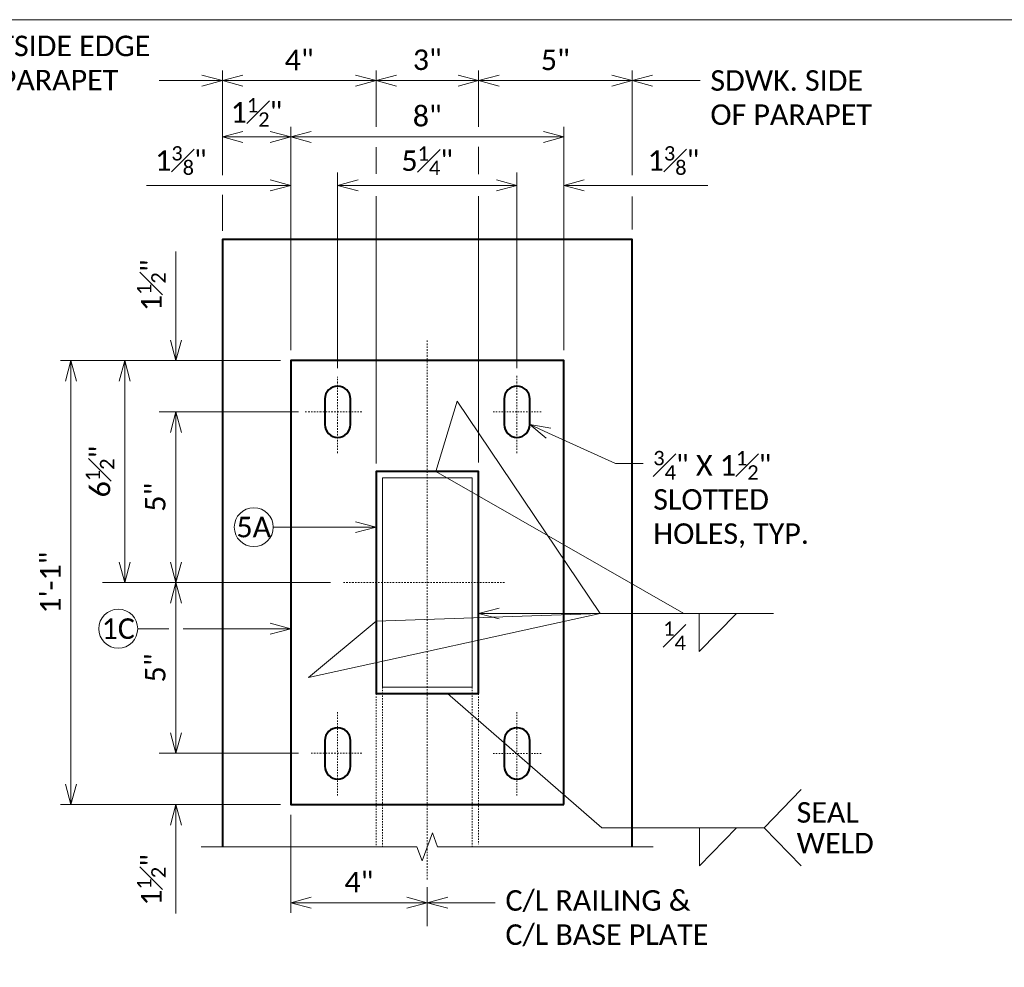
# Model space of a CAD drawing. Extents: x 5346 to 5963, y 23504 to 23756.
# Tile 12 of 15: x 5472 to 5544, y 23686 to 23756. Entities that reach past the tile are written whole.
import ezdxf
from ezdxf import colors
from ezdxf.entities.mleader import LeaderData, LeaderLine
from ezdxf.math import Vec2, Vec3

# ---------------------------------------------------------------- set-up
doc = ezdxf.new("R2010")
doc.units = 0
doc.header["$MEASUREMENT"] = 0
doc.linetypes.add('Wisdot2', pattern=[0.125, 0.0625, -0.0625])
doc.linetypes.add('Wisdot4', pattern=[0.28125, 0.125, -0.0625, 0.03125, -0.0625])
for name, color, linetype, lineweight in [('B_ANNO_BREAK', 7, 'Continuous', 18), ('B_ANNO_DIM', 7, 'Continuous', 18), ('B_ANNO_SYMB', 7, 'Continuous', 18), ('B_ANNO_TEXT', 7, 'Continuous', 18), ('B_CNTR', 1, 'Wisdot4', 18), ('B_CONC_PPT', 12, 'Continuous', 40), ('B_DETAIL', 7, 'Continuous', 18), ('B_DETAIL_HIDDEN', 7, 'Wisdot2', 25), ('B_DETAIL_OBJ', 7, 'Continuous', 40)]:
    doc.layers.add(name, color=color, linetype=linetype, lineweight=lineweight)
doc.layers.add('B_ANNO_NOPLOT', color=47, linetype='Continuous', lineweight=18, plot=False)
doc.styles.add('Annotative', font='calibri.ttf', dxfattribs={"height": 0.0625})
doc.styles.get("Standard").update_dxf_attribs({"font": 'calibri.ttf'})
doc.dimstyles.new('Annotative', dxfattribs={"dimscale": 0, "dimtxt": 0.0625, "dimasz": 0.0625, "dimexe": 0.03125, "dimexo": 0.03125, "dimgap": 0.03125, "dimtad": 1, "dimdec": 3, "dimzin": 3, "dimdsep": 46, "dimlunit": 4, "dimtxsty": 'Standard', "dimblk": 'OPEN30', "dimcen": 0.03125, "dimaunit": 1, "dimadec": 0, "dimazin": 3, "dimtfac": 0.75, "dimtdec": 3, "dimtofl": 0, "dimtmove": 0, "dimatfit": 3, "dimldrblk": 'OPEN30', "dimfxl": 1, "dimtfill": 1, "dimfrac": 1, "dimtolj": 1, "dimtzin": 0, "dimarcsym": 0})

# ---------------------------------------------------------------- blocks, each defined once
blk = doc.blocks.new('_Open30')
at = {"color": 0, "linetype": 'ByBlock', "lineweight": -2}
for p, q in [((-1, 0.268), (0, 0)), ((0, 0), (-1, -0.268)), ((0, 0), (-1, 0))]:
    blk.add_line(p, q, dxfattribs=at)
blk = doc.blocks.new('*D43')
at = {"layer": 'B_ANNO_DIM', "color": 0, "lineweight": -2, "transparency": 16777216}
for p, q in [((5505.257, 23747.669), (5505.257, 23751.793)), ((5516.502, 23744.121), (5516.502, 23751.793)), ((5506.757, 23751.043), (5515.002, 23751.043))]:
    blk.add_line(p, q, dxfattribs=at)
at = {"layer": 'Defpoints', "color": 0, "transparency": 16777216}
for p in [(5516.502, 23751.043), (5505.257, 23746.919), (5516.502, 23743.371)]:
    blk.add_point(p, dxfattribs=at)
at = {"layer": 'B_ANNO_DIM', "color": 0, "lineweight": -2, "transparency": 16777216, "xscale": 1.5, "yscale": 1.5, "zscale": 1.5, "rotation": 180}
blk.add_blockref('_Open30', (5505.257, 23751.043), dxfattribs=at)
at = {"layer": 'B_ANNO_DIM', "color": 0, "lineweight": -2, "transparency": 16777216, "xscale": 1.5, "yscale": 1.5, "zscale": 1.5}
blk.add_blockref('_Open30', (5516.502, 23751.043), dxfattribs=at)
at = {"layer": 'B_ANNO_DIM', "color": 0, "transparency": 16777216, "insert": (5510.88, 23752.554), "char_height": 1.5, "attachment_point": 5, "bg_fill": 3, "box_fill_scale": 1.25, "bg_fill_color": 256, "bg_fill_true_color": 13158600, "bg_fill_transparency": 0}
blk.add_mtext('\\A1;5"', dxfattribs=at)
blk = doc.blocks.new('*D886')
at = {"layer": 'B_ANNO_DIM', "color": 0, "lineweight": -2, "transparency": 16777216}
for p, q in [((145.265, 193.809), (145.265, 186.635)), ((146.765, 187.385), (153.76, 187.385))]:
    blk.add_line(p, q, dxfattribs=at)
at = {"layer": 'Defpoints', "color": 0, "transparency": 16777216}
for p in [(145.265, 194.559), (155.26, 187.385), (155.26, 187.385)]:
    blk.add_point(p, dxfattribs=at)
at = {"layer": 'B_ANNO_DIM', "color": 0, "lineweight": -2, "transparency": 16777216, "xscale": 1.5, "yscale": 1.5, "zscale": 1.5, "rotation": 180}
blk.add_blockref('_Open30', (145.265, 187.385), dxfattribs=at)
at = {"layer": 'B_ANNO_DIM', "color": 0, "lineweight": -2, "transparency": 16777216, "xscale": 1.5, "yscale": 1.5, "zscale": 1.5}
blk.add_blockref('_Open30', (155.26, 187.385), dxfattribs=at)
at = {"layer": 'B_ANNO_DIM', "color": 0, "transparency": 16777216, "insert": (150.262, 188.888), "char_height": 1.5, "attachment_point": 5, "bg_fill": 3, "box_fill_scale": 1.25, "bg_fill_color": 256, "bg_fill_true_color": 13158600, "bg_fill_transparency": 0}
blk.add_mtext('\\A1;4"', dxfattribs=at)
blk = doc.blocks.new('*D45')
at = {"layer": 'B_ANNO_DIM', "color": 0, "lineweight": -2, "transparency": 16777216}
for p, q in [((5490.757, 23730.561), (5474.667, 23730.561)), ((5475.417, 23729.061), (5475.417, 23699.561)), ((5490.757, 23698.061), (5474.667, 23698.061))]:
    blk.add_line(p, q, dxfattribs=at)
at = {"layer": 'Defpoints', "color": 0, "transparency": 16777216}
for p in [(5491.507, 23730.561), (5475.417, 23698.061), (5491.507, 23698.061)]:
    blk.add_point(p, dxfattribs=at)
at = {"layer": 'B_ANNO_DIM', "color": 0, "lineweight": -2, "transparency": 16777216, "xscale": 1.5, "yscale": 1.5, "zscale": 1.5}
for p, rotation in [((5475.417, 23730.561), 90), ((5475.417, 23698.061), 270)]:
    blk.add_blockref('_Open30', p, dxfattribs=dict(at, rotation=rotation))
at = {"layer": 'B_ANNO_DIM', "color": 0, "transparency": 16777216, "insert": (5473.915, 23714.311), "char_height": 1.5, "attachment_point": 5, "rotation": 90, "bg_fill": 3, "box_fill_scale": 1.25, "bg_fill_color": 256, "bg_fill_true_color": 13158600, "bg_fill_transparency": 0}
blk.add_mtext('\\A1;1\'-1"', dxfattribs=at)
blk = doc.blocks.new('*D46')
at = {"layer": 'B_ANNO_DIM', "color": 0, "lineweight": -2, "transparency": 16777216}
blk.add_line((5479.358, 23729.061), (5479.358, 23715.811), dxfattribs=at)
at = {"layer": 'Defpoints', "color": 0, "transparency": 16777216}
for p in [(5479.358, 23730.561), (5479.358, 23714.311), (5479.358, 23714.311)]:
    blk.add_point(p, dxfattribs=at)
at = {"layer": 'B_ANNO_DIM', "color": 0, "lineweight": -2, "transparency": 16777216, "xscale": 1.5, "yscale": 1.5, "zscale": 1.5}
for p, rotation in [((5479.358, 23730.561), 90), ((5479.358, 23714.311), 270)]:
    blk.add_blockref('_Open30', p, dxfattribs=dict(at, rotation=rotation))
at = {"layer": 'B_ANNO_DIM', "color": 0, "transparency": 16777216, "insert": (5477.541, 23722.436), "char_height": 1.5, "attachment_point": 5, "rotation": 90, "bg_fill": 3, "box_fill_scale": 1.25, "bg_fill_color": 256, "bg_fill_true_color": 13158600, "bg_fill_transparency": 0}
blk.add_mtext('\\A1;6{\\H0.7x;\\S1#2;}"', dxfattribs=at)
blk = doc.blocks.new('*D47')
at = {"layer": 'B_ANNO_DIM', "color": 0, "lineweight": -2, "transparency": 16777216}
blk.add_line((5483.107, 23725.306), (5483.107, 23715.811), dxfattribs=at)
at = {"layer": 'Defpoints', "color": 0, "transparency": 16777216}
for p in [(5483.107, 23726.806), (5483.107, 23714.311), (5483.107, 23714.311)]:
    blk.add_point(p, dxfattribs=at)
at = {"layer": 'B_ANNO_DIM', "color": 0, "lineweight": -2, "transparency": 16777216, "xscale": 1.5, "yscale": 1.5, "zscale": 1.5}
for p, rotation in [((5483.107, 23726.806), 90), ((5483.107, 23714.311), 270)]:
    blk.add_blockref('_Open30', p, dxfattribs=dict(at, rotation=rotation))
at = {"layer": 'B_ANNO_DIM', "color": 0, "transparency": 16777216, "insert": (5481.596, 23720.559), "char_height": 1.5, "attachment_point": 5, "rotation": 90, "bg_fill": 3, "box_fill_scale": 1.25, "bg_fill_color": 256, "bg_fill_true_color": 13158600, "bg_fill_transparency": 0}
blk.add_mtext('\\A1;5"', dxfattribs=at)
blk = doc.blocks.new('*D48')
at = {"layer": 'B_ANNO_DIM', "color": 0, "lineweight": -2, "transparency": 16777216}
for p, q in [((5483.107, 23732.061), (5483.107, 23738.535)), ((5483.107, 23725.306), (5483.107, 23723.806))]:
    blk.add_line(p, q, dxfattribs=at)
at = {"layer": 'Defpoints', "color": 0, "transparency": 16777216}
for p in [(5483.107, 23730.561), (5483.107, 23726.806), (5483.107, 23726.806)]:
    blk.add_point(p, dxfattribs=at)
at = {"layer": 'B_ANNO_DIM', "color": 0, "lineweight": -2, "transparency": 16777216, "xscale": 1.5, "yscale": 1.5, "zscale": 1.5}
for p, rotation in [((5483.107, 23730.561), 270), ((5483.107, 23726.806), 90)]:
    blk.add_blockref('_Open30', p, dxfattribs=dict(at, rotation=rotation))
at = {"layer": 'B_ANNO_DIM', "color": 0, "transparency": 16777216, "insert": (5481.3, 23736.067), "char_height": 1.5, "attachment_point": 5, "rotation": 90, "bg_fill": 3, "box_fill_scale": 1.25, "bg_fill_color": 256, "bg_fill_true_color": 13158600, "bg_fill_transparency": 0}
blk.add_mtext('\\A1;1{\\H0.7x;\\S1#2;}"', dxfattribs=at)
blk = doc.blocks.new('*D50')
at = {"layer": 'B_ANNO_DIM', "color": 0, "lineweight": -2, "transparency": 16777216}
for p, q in [((5483.107, 23703.316), (5483.107, 23704.816)), ((5483.107, 23696.561), (5483.107, 23690.087))]:
    blk.add_line(p, q, dxfattribs=at)
at = {"layer": 'Defpoints', "color": 0, "transparency": 16777216}
for p in [(5483.107, 23701.816), (5483.107, 23701.816), (5483.107, 23698.061)]:
    blk.add_point(p, dxfattribs=at)
at = {"layer": 'B_ANNO_DIM', "color": 0, "lineweight": -2, "transparency": 16777216, "xscale": 1.5, "yscale": 1.5, "zscale": 1.5}
for p, rotation in [((5483.107, 23701.816), 270), ((5483.107, 23698.061), 90)]:
    blk.add_blockref('_Open30', p, dxfattribs=dict(at, rotation=rotation))
at = {"layer": 'B_ANNO_DIM', "color": 0, "transparency": 16777216, "insert": (5481.3, 23692.555), "char_height": 1.5, "attachment_point": 5, "rotation": 90, "bg_fill": 3, "box_fill_scale": 1.25, "bg_fill_color": 256, "bg_fill_true_color": 13158600, "bg_fill_transparency": 0}
blk.add_mtext('\\A1;1{\\H0.7x;\\S1#2;}"', dxfattribs=at)
blk = doc.blocks.new('*D51')
at = {"layer": 'B_ANNO_DIM', "color": 0, "lineweight": -2, "transparency": 16777216}
for p, q in [((5497.757, 23747.669), (5497.757, 23751.793)), ((5503.757, 23751.043), (5499.257, 23751.043))]:
    blk.add_line(p, q, dxfattribs=at)
at = {"layer": 'Defpoints', "color": 0, "transparency": 16777216}
for p in [(5497.757, 23751.043), (5505.257, 23751.043), (5497.757, 23746.919)]:
    blk.add_point(p, dxfattribs=at)
at = {"layer": 'B_ANNO_DIM', "color": 0, "lineweight": -2, "transparency": 16777216, "xscale": 1.5, "yscale": 1.5, "zscale": 1.5, "rotation": 180}
blk.add_blockref('_Open30', (5497.757, 23751.043), dxfattribs=at)
at = {"layer": 'B_ANNO_DIM', "color": 0, "lineweight": -2, "transparency": 16777216, "xscale": 1.5, "yscale": 1.5, "zscale": 1.5}
blk.add_blockref('_Open30', (5505.257, 23751.043), dxfattribs=at)
at = {"layer": 'B_ANNO_DIM', "color": 0, "transparency": 16777216, "insert": (5501.507, 23752.562), "char_height": 1.5, "attachment_point": 5, "bg_fill": 3, "box_fill_scale": 1.25, "bg_fill_color": 256, "bg_fill_true_color": 13158600, "bg_fill_transparency": 0}
blk.add_mtext('\\A1;3"', dxfattribs=at)
blk = doc.blocks.new('*D52')
at = {"layer": 'B_ANNO_DIM', "color": 0, "lineweight": -2, "transparency": 16777216}
for p, q in [((5486.502, 23744.121), (5486.502, 23751.793)), ((5496.257, 23751.043), (5488.002, 23751.043))]:
    blk.add_line(p, q, dxfattribs=at)
at = {"layer": 'Defpoints', "color": 0, "transparency": 16777216}
for p in [(5486.502, 23751.043), (5497.757, 23751.043), (5486.502, 23743.371)]:
    blk.add_point(p, dxfattribs=at)
at = {"layer": 'B_ANNO_DIM', "color": 0, "lineweight": -2, "transparency": 16777216, "xscale": 1.5, "yscale": 1.5, "zscale": 1.5, "rotation": 180}
blk.add_blockref('_Open30', (5486.502, 23751.043), dxfattribs=at)
at = {"layer": 'B_ANNO_DIM', "color": 0, "lineweight": -2, "transparency": 16777216, "xscale": 1.5, "yscale": 1.5, "zscale": 1.5}
blk.add_blockref('_Open30', (5497.757, 23751.043), dxfattribs=at)
at = {"layer": 'B_ANNO_DIM', "color": 0, "transparency": 16777216, "insert": (5492.13, 23752.547), "char_height": 1.5, "attachment_point": 5, "bg_fill": 3, "box_fill_scale": 1.25, "bg_fill_color": 256, "bg_fill_true_color": 13158600, "bg_fill_transparency": 0}
blk.add_mtext('\\A1;4"', dxfattribs=at)
blk = doc.blocks.new('*D53')
at = {"layer": 'B_ANNO_DIM', "color": 0, "lineweight": -2, "transparency": 16777216}
for p, q in [((5491.507, 23731.311), (5491.507, 23747.669)), ((5511.507, 23731.311), (5511.507, 23747.669)), ((5510.007, 23746.919), (5493.007, 23746.919))]:
    blk.add_line(p, q, dxfattribs=at)
at = {"layer": 'Defpoints', "color": 0, "transparency": 16777216}
for p in [(5491.507, 23746.919), (5491.507, 23730.561), (5511.507, 23730.561)]:
    blk.add_point(p, dxfattribs=at)
at = {"layer": 'B_ANNO_DIM', "color": 0, "lineweight": -2, "transparency": 16777216, "xscale": 1.5, "yscale": 1.5, "zscale": 1.5, "rotation": 180}
blk.add_blockref('_Open30', (5491.507, 23746.919), dxfattribs=at)
at = {"layer": 'B_ANNO_DIM', "color": 0, "lineweight": -2, "transparency": 16777216, "xscale": 1.5, "yscale": 1.5, "zscale": 1.5}
blk.add_blockref('_Open30', (5511.507, 23746.919), dxfattribs=at)
at = {"layer": 'B_ANNO_DIM', "color": 0, "transparency": 16777216, "insert": (5501.507, 23748.437), "char_height": 1.5, "attachment_point": 5, "bg_fill": 3, "box_fill_scale": 1.25, "bg_fill_color": 256, "bg_fill_true_color": 13158600, "bg_fill_transparency": 0}
blk.add_mtext('\\A1;8"', dxfattribs=at)
blk = doc.blocks.new('*D54')
at = {"layer": 'B_ANNO_DIM', "color": 0, "lineweight": -2, "transparency": 16777216}
blk.add_line((5490.007, 23746.919), (5488.002, 23746.919), dxfattribs=at)
at = {"layer": 'Defpoints', "color": 0, "transparency": 16777216}
for p in [(5486.502, 23746.919), (5486.502, 23746.919), (5491.507, 23746.919)]:
    blk.add_point(p, dxfattribs=at)
at = {"layer": 'B_ANNO_DIM', "color": 0, "lineweight": -2, "transparency": 16777216, "xscale": 1.5, "yscale": 1.5, "zscale": 1.5, "rotation": 180}
blk.add_blockref('_Open30', (5486.502, 23746.919), dxfattribs=at)
at = {"layer": 'B_ANNO_DIM', "color": 0, "lineweight": -2, "transparency": 16777216, "xscale": 1.5, "yscale": 1.5, "zscale": 1.5}
blk.add_blockref('_Open30', (5491.507, 23746.919), dxfattribs=at)
at = {"layer": 'B_ANNO_DIM', "color": 0, "transparency": 16777216, "insert": (5489.005, 23748.725), "char_height": 1.5, "attachment_point": 5, "bg_fill": 3, "box_fill_scale": 1.25, "bg_fill_color": 256, "bg_fill_true_color": 13158600, "bg_fill_transparency": 0}
blk.add_mtext('\\A1;1{\\H0.7x;\\S1#2;}"', dxfattribs=at)
blk = doc.blocks.new('*D55')
at = {"layer": 'B_ANNO_DIM', "color": 0, "lineweight": -2, "transparency": 16777216}
blk.add_line((5506.567, 23743.371), (5496.437, 23743.371), dxfattribs=at)
at = {"layer": 'Defpoints', "color": 0, "transparency": 16777216}
for p in [(5494.937, 23743.371), (5494.937, 23743.371), (5508.067, 23743.371)]:
    blk.add_point(p, dxfattribs=at)
at = {"layer": 'B_ANNO_DIM', "color": 0, "lineweight": -2, "transparency": 16777216, "xscale": 1.5, "yscale": 1.5, "zscale": 1.5, "rotation": 180}
blk.add_blockref('_Open30', (5494.937, 23743.371), dxfattribs=at)
at = {"layer": 'B_ANNO_DIM', "color": 0, "lineweight": -2, "transparency": 16777216, "xscale": 1.5, "yscale": 1.5, "zscale": 1.5}
blk.add_blockref('_Open30', (5508.067, 23743.371), dxfattribs=at)
at = {"layer": 'B_ANNO_DIM', "color": 0, "transparency": 16777216, "insert": (5501.502, 23745.185), "char_height": 1.5, "attachment_point": 5, "bg_fill": 3, "box_fill_scale": 1.25, "bg_fill_color": 256, "bg_fill_true_color": 13158600, "bg_fill_transparency": 0}
blk.add_mtext('\\A1;5{\\H0.7x;\\S1#4;}"', dxfattribs=at)
blk = doc.blocks.new('*D56')
at = {"layer": 'B_ANNO_DIM', "color": 0, "lineweight": -2, "transparency": 16777216}
for p, q in [((5490.007, 23743.371), (5480.959, 23743.371)), ((5496.437, 23743.371), (5497.937, 23743.371))]:
    blk.add_line(p, q, dxfattribs=at)
at = {"layer": 'Defpoints', "color": 0, "transparency": 16777216}
for p in [(5491.507, 23743.371), (5491.507, 23743.371), (5494.937, 23743.371)]:
    blk.add_point(p, dxfattribs=at)
at = {"layer": 'B_ANNO_DIM', "color": 0, "lineweight": -2, "transparency": 16777216, "xscale": 1.5, "yscale": 1.5, "zscale": 1.5}
blk.add_blockref('_Open30', (5491.507, 23743.371), dxfattribs=at)
at = {"layer": 'B_ANNO_DIM', "color": 0, "lineweight": -2, "transparency": 16777216, "xscale": 1.5, "yscale": 1.5, "zscale": 1.5, "rotation": 180}
blk.add_blockref('_Open30', (5494.937, 23743.371), dxfattribs=at)
at = {"layer": 'B_ANNO_DIM', "color": 0, "transparency": 16777216, "insert": (5483.475, 23745.197), "char_height": 1.5, "attachment_point": 5, "bg_fill": 3, "box_fill_scale": 1.25, "bg_fill_color": 256, "bg_fill_true_color": 13158600, "bg_fill_transparency": 0}
blk.add_mtext('\\A1;1{\\H0.7x;\\S3#8;}"', dxfattribs=at)
blk = doc.blocks.new('*D57')
at = {"layer": 'B_ANNO_DIM', "color": 0, "lineweight": -2, "transparency": 16777216}
for p, q in [((5506.567, 23743.371), (5505.067, 23743.371)), ((5512.997, 23743.371), (5522.045, 23743.371))]:
    blk.add_line(p, q, dxfattribs=at)
at = {"layer": 'Defpoints', "color": 0, "transparency": 16777216}
for p in [(5508.067, 23743.371), (5511.497, 23743.371), (5511.497, 23743.371)]:
    blk.add_point(p, dxfattribs=at)
at = {"layer": 'B_ANNO_DIM', "color": 0, "lineweight": -2, "transparency": 16777216, "xscale": 1.5, "yscale": 1.5, "zscale": 1.5}
blk.add_blockref('_Open30', (5508.067, 23743.371), dxfattribs=at)
at = {"layer": 'B_ANNO_DIM', "color": 0, "lineweight": -2, "transparency": 16777216, "xscale": 1.5, "yscale": 1.5, "zscale": 1.5, "rotation": 180}
blk.add_blockref('_Open30', (5511.497, 23743.371), dxfattribs=at)
at = {"layer": 'B_ANNO_DIM', "color": 0, "transparency": 16777216, "insert": (5519.529, 23745.197), "char_height": 1.5, "attachment_point": 5, "bg_fill": 3, "box_fill_scale": 1.25, "bg_fill_color": 256, "bg_fill_true_color": 13158600, "bg_fill_transparency": 0}
blk.add_mtext('\\A1;1{\\H0.7x;\\S3#8;}"', dxfattribs=at)
blk = doc.blocks.new('*D49')
at = {"layer": 'B_ANNO_DIM', "color": 0, "lineweight": -2, "transparency": 16777216}
blk.add_line((5483.107, 23712.811), (5483.107, 23703.316), dxfattribs=at)
at = {"layer": 'Defpoints', "color": 0, "transparency": 16777216}
for p in [(5483.107, 23714.311), (5483.107, 23701.816), (5483.107, 23701.816)]:
    blk.add_point(p, dxfattribs=at)
at = {"layer": 'B_ANNO_DIM', "color": 0, "lineweight": -2, "transparency": 16777216, "xscale": 1.5, "yscale": 1.5, "zscale": 1.5}
for p, rotation in [((5483.107, 23714.311), 90), ((5483.107, 23701.816), 270)]:
    blk.add_blockref('_Open30', p, dxfattribs=dict(at, rotation=rotation))
at = {"layer": 'B_ANNO_DIM', "color": 0, "transparency": 16777216, "insert": (5481.596, 23708.064), "char_height": 1.5, "attachment_point": 5, "rotation": 90, "bg_fill": 3, "box_fill_scale": 1.25, "bg_fill_color": 256, "bg_fill_true_color": 13158600, "bg_fill_transparency": 0}
blk.add_mtext('\\A1;5"', dxfattribs=at)
blk = doc.blocks.new('*U129')
at = {"layer": 'B_ANNO_NOPLOT', "flags": 128}
blk.add_lwpolyline([(0, 0), (0, 252), (323.9277, 252), (323.9277, 238.8552), (378, 238.8552), (378, 40.4996), (316.5708, 40.4996), (316.5708, 0)], close=True, dxfattribs=at)
blk = doc.blocks.new('*U796')
at = {"layer": 'B_ANNO_NOPLOT', "flags": 128}
blk.add_lwpolyline([(0, 0), (0, 252), (323.9277, 252), (323.9277, 238.8552), (378, 238.8552), (378, 40.4996), (316.5708, 40.4996), (316.5708, 0)], close=True, dxfattribs=at)
at = {"layer": 'B_ANNO_DIM', "style": 'Annotative'}
for tag, p in [('DIM17', (24.8491, 91.1315)), ('DIM18', (48.8322, 91.1422))]:
    blk.add_attdef(tag, p, '', height=1.5, dxfattribs=at)
at = {"layer": 'B_ANNO_TEXT', "style": 'Annotative'}
blk.add_attdef('BARL7', (298.428, 169.3312), '', height=1.5, dxfattribs=at)
blk = doc.blocks.new('INS_RAILCOMBDET_BASE')
at = {"layer": 'B_ANNO_BREAK', "flags": 128}
blk.add_lwpolyline([(138.7169, 191.4738), (154.5093, 191.4738), (154.8845, 190.4428), (155.635, 192.5047), (156.0102, 191.4738), (171.7965, 191.4738)], dxfattribs=at)
at = {"layer": 'B_ANNO_DIM'}
for p, q in [((170.2598, 236.648), (170.2598, 239.0544)), ((177.8912, 208.5467), (175.1749, 205.7537)), ((175.1749, 205.7537), (175.1749, 208.5467)), ((182.635, 195.6553), (179.9186, 192.8623)), ((177.9002, 192.8623), (175.1839, 190.0692)), ((175.1839, 190.0692), (175.1839, 192.8623)), ((182.635, 190.0692), (179.9186, 192.8623))]:
    blk.add_line(p, q, dxfattribs=at)
at = {"layer": 'B_ANNO_NOPLOT', "flags": 128}
blk.add_lwpolyline([(0, 0), (0, 252), (323.9277, 252), (323.9277, 238.8552), (378, 238.8552), (378, 40.4996), (316.5708, 40.4996), (316.5708, 0)], close=True, dxfattribs=at)
at = {"layer": 'B_CNTR'}
for p, q in [((155.2598, 189.0897), (155.2598, 228.5789)), ((148.6948, 220.288), (148.6948, 225.8601)), ((161.8248, 220.288), (161.8248, 225.9702)), ((150.4828, 223.3038), (146.3212, 223.3038)), ((160.9248, 210.8088), (149.1325, 210.8088)), ((150.4828, 198.3138), (146.7134, 198.3138))]:
    blk.add_line(p, q, dxfattribs=at)
at = {"layer": 'B_CNTR', "ltscale": 0.5}
for p, q in [((163.5896, 223.3038), (160.0599, 223.3038)), ((148.6948, 195.2279), (148.6948, 201.3902)), ((161.8248, 195.2279), (161.8248, 201.3902)), ((163.5896, 198.309), (160.0599, 198.309))]:
    blk.add_line(p, q, dxfattribs=at)
at = {"layer": 'B_CONC_PPT', "flags": 128}
blk.add_lwpolyline([(170.2598, 191.4738), (170.2598, 235.9078), (140.2598, 235.9078), (140.2598, 191.4738)], dxfattribs=at)
at = {"layer": 'B_DETAIL', "flags": 128}
blk.add_lwpolyline([(158.5498, 203.1538), (158.5498, 218.4638), (151.9848, 218.4638), (151.9848, 203.1538), (158.5498, 203.1538)], dxfattribs=at)
at = {"layer": 'B_DETAIL_HIDDEN', "lineweight": 18}
for p, q in [((151.5148, 202.6838), (151.5148, 191.4738)), ((151.9848, 203.1538), (151.9848, 191.4738)), ((158.5498, 203.1538), (158.5498, 191.4738)), ((159.0148, 202.6838), (159.0148, 191.6638))]:
    blk.add_line(p, q, dxfattribs=at)
at = {"layer": 'B_DETAIL_OBJ', "flags": 128}
for points in [[(165.2648, 194.5588), (165.2648, 227.0588), (145.2648, 227.0588), (145.2648, 194.5588), (165.2648, 194.5588)], [(159.0148, 202.6838), (159.0148, 218.9338), (151.5148, 218.9338), (151.5148, 202.6838), (159.0148, 202.6838)]]:
    blk.add_lwpolyline(points, dxfattribs=at)
for points in [[(147.7648, 222.3715, 1), (149.6398, 222.3715), (149.6398, 224.2465, 1), (147.7648, 224.2465)], [(160.8948, 222.3715, 1), (162.7698, 222.3715), (162.7698, 224.2465, 1), (160.8948, 224.2465)], [(147.7648, 197.3715, 1), (149.6398, 197.3715), (149.6398, 199.2465, 1), (147.7648, 199.2465)], [(160.8948, 197.3715, 1), (162.7698, 197.3715), (162.7698, 199.2465, 1), (160.8948, 199.2465)]]:
    blk.add_lwpolyline(points, format="xyb", close=True, dxfattribs=at)
at = {"layer": 'B_ANNO_DIM', "char_height": 1.5, "width": 13.723268, "attachment_point": 1, "line_spacing_factor": 0.9, "style": 'Annotative'}
for s, insert in [('\\A1;{\\H0.7x;\\S1#4;}', (172.5338, 207.9659)), ('\\A1;{\\H1x;SEAL\\PWELD}', (182.3001, 194.7396))]:
    blk.add_mtext(s, dxfattribs=dict(at, insert=insert))
at = {"layer": 'B_ANNO_DIM', "style": 'Annotative'}
for tag, p in [('DIM1', (16.8756, 35.0438)), ('DIM2', (24.0236, 35.0431)), ('DIM3', (33.1672, 35.0415)), ('DIM4', (42.9335, 35.0515)), ('DIM5', (52.1278, 35.0447)), ('DIM6', (59.2611, 35.0364))]:
    blk.add_attdef(tag, p, '', height=1.5, dxfattribs=at)
at = {"layer": 'B_ANNO_TEXT', "style": 'Annotative'}
for tag, p in [('PAINT#', (332.0007, 61.9711)), ('PAINTN', (340.4853, 61.9589))]:
    blk.add_attdef(tag, p, '', height=1.5, dxfattribs=at)
at = {"layer": 'B_ANNO_DIM'}
blk.add_leader([(156.7351, 202.6838), (168.0382, 192.8623), (179.9186, 192.8623)], dimstyle='Annotative', override={"dimscale": 0, "dimgap": 0.03125, "dimtad": 0}, dxfattribs=at)
ml = blk.add_multileader_mtext('Standard', dxfattribs=at)
ml.set_content('OUTSIDE EDGE\\POF PARAPET', color=256)
ml.set_leader_properties()
ml.set_arrow_properties(name='OPEN30')
ml.build(insert=Vec2(0, 0))
ml.multileader.update_dxf_attribs({"text_right_attachment_type": 3, "dogleg_length": 0.0625, "arrow_head_size": 1.5, "scale": 24})
ctx = ml.context
ctx.base_point, ctx.scale, ctx.char_height, ctx.arrow_head_size, ctx.landing_gap_size, ctx.plane_origin = Vec3(120.0736, 250.0711), 24, 1.5, 1.5, 0.75, Vec3(140.2598, 247.5411)
ctx.right_attachment = 3
notes = []
notes.append((ctx, [(0, (1, 1, 0), (135.9692, 247.5411), (-1, 0), 0.3267, [(0, [(140.2598, 247.5411), (135.9692, 247.5411), (135.9692, 247.5411)], 0, [])])]))
ctx.mtext.insert, ctx.mtext.flow_direction = Vec3(120.8236, 250.832), 5
ml = blk.add_multileader_mtext('Standard', dxfattribs=at)
ml.set_content('', color=256)
ml.set_leader_properties()
ml.set_arrow_properties(name='OPEN30')
ml.build(insert=Vec2(0, 0))
ml.multileader.update_dxf_attribs({"text_right_attachment_type": 3, "dogleg_length": 0.0625, "arrow_head_size": 1.5, "scale": 24})
ctx = ml.context
ctx.base_point, ctx.scale, ctx.char_height, ctx.arrow_head_size, ctx.landing_gap_size, ctx.plane_origin = Vec3(180.6028, 208.5467), 24, 1.5, 1.5, 0.75, Vec3(159.0148, 208.5467)
ctx.right_attachment = 3
notes.append((ctx, [(0, (1, 1, 0), (179.1028, 208.5467), (1, 0), 1.5, [(2, [(159.0148, 208.5467), (163.7096, 208.5467), (174.0361, 208.5467), (155.8927, 218.9338), (157.4418, 224.0863), (167.9224, 208.5467), (151.5148, 207.9892), (146.5688, 203.8578), (167.9224, 208.5467)], 0, [])])]))
ctx.mtext.insert, ctx.mtext.flow_direction = Vec3(181.3528, 209.2967), 5
ml = blk.add_multileader_mtext('Standard', dxfattribs=at)
ml.set_content('\\A1;{\\H0.7x;\\S3#4;}" X 1{\\H0.7x;\\S1#2;}"\\PSLOTTED\\PHOLES, TYP.', color=256)
ml.set_leader_properties()
ml.set_arrow_properties(name='OPEN30')
ml.build(insert=Vec2(0, 0))
ml.multileader.update_dxf_attribs({"text_right_attachment_type": 3, "dogleg_length": 0.0625, "arrow_head_size": 1.5, "scale": 24})
ctx = ml.context
ctx.base_point, ctx.scale, ctx.char_height, ctx.arrow_head_size, ctx.landing_gap_size, ctx.plane_origin = Vec3(171.0571, 219.5258), 24, 1.5, 1.5, 0.75, Vec3(154.1341, 230.1342)
ctx.right_attachment = 3
notes.append((ctx, [(0, (1, 1, 0), (169.5571, 219.5258), (1, 0), 1.5, [(0, [(162.7698, 222.3715), (169.0283, 219.5258), (169.0283, 219.5258)], 0, [])])]))
ctx.mtext.insert, ctx.mtext.flow_direction = Vec3(171.8071, 220.4431), 5
ml = blk.add_multileader_mtext('Standard', dxfattribs=at)
ml.set_content('C/L RAILING &\\PC/L BASE PLATE', color=256)
ml.set_leader_properties()
ml.set_arrow_properties(name='OPEN30')
ml.build(insert=Vec2(0, 0))
ml.multileader.update_dxf_attribs({"text_right_attachment_type": 3, "dogleg_length": 0.0625, "arrow_head_size": 1.5, "scale": 24})
ctx = ml.context
ctx.base_point, ctx.scale, ctx.char_height, ctx.arrow_head_size, ctx.landing_gap_size, ctx.plane_origin = Vec3(160.2358, 187.3848), 24, 1.5, 1.5, 0.75, Vec3(155.2598, 187.3848)
ctx.right_attachment = 3
notes.append((ctx, [(0, (1, 1, 0), (158.7358, 187.3848), (1, 0), 1.5, [(0, [(155.2598, 187.3848), (158.7358, 187.3848), (158.7358, 187.3848)], 0, [])])]))
ctx.mtext.insert, ctx.mtext.flow_direction = Vec3(160.9858, 188.2969), 5
for ctx, leaders in notes:
    for number, flags, end, landing, length, lines in leaders:
        leader = LeaderData()
        leader.index, (leader.has_last_leader_line, leader.has_dogleg_vector, leader.attachment_direction) = number, flags
        leader.last_leader_point, leader.dogleg_vector, leader.dogleg_length = Vec3(end), Vec3(landing), length
        for number, points, colour, breaks in lines:
            line = LeaderLine()
            line.index, line.vertices, line.color, line.breaks = number, Vec3.list(points), colors.encode_raw_color(colour), breaks
            leader.lines.append(line)
        ctx.leaders.append(leader)
dim = blk.add_linear_dim(base=(170.2598, 247.5411), p1=(159.0148, 243.4162), p2=(170.2598, 239.8684), text='5"', dimstyle='Annotative', dxfattribs=at)
dim.commit()
dim.dimension.update_dxf_attribs({"geometry": '*D43', "text_midpoint": (164.6373, 247.5411), "dimtype": 128, "insert": (-5346.2422, -23503.5024)})
dim = blk.add_linear_dim(base=(155.2598, 187.3848), p1=(145.2648, 194.5588), p2=(155.2598, 187.3848), text='4"', dimstyle='Annotative', dxfattribs=at)
dim.commit()
dim.dimension.update_dxf_attribs({"geometry": '*D886', "text_midpoint": (150.2623, 188.8882)})
blk.add_line((155.2598, 185.6554), (155.2598, 188.5228), dxfattribs=at)
dim = blk.add_linear_dim(base=(151.5148, 247.5411), p1=(159.0148, 247.5411), p2=(151.5148, 243.4162), text='3"', dimstyle='Annotative', dxfattribs=at)
dim.commit()
dim.dimension.update_dxf_attribs({"geometry": '*D51', "text_midpoint": (155.2648, 249.0595), "insert": (-5346.2422, -23503.5024)})
dim = blk.add_linear_dim(base=(129.1748, 194.5588), p1=(145.2648, 227.0588), p2=(145.2648, 194.5588), angle=90, text='1\'-1"', dimstyle='Annotative', dxfattribs=at)
dim.commit()
dim.dimension.update_dxf_attribs({"geometry": '*D45', "text_midpoint": (127.673, 210.8088), "insert": (-5346.2422, -23503.5024)})
ml = blk.add_multileader_mtext('Standard', dxfattribs=at)
ml.set_content('SDWK. SIDE \\POF PARAPET', color=256)
ml.set_leader_properties()
ml.set_arrow_properties(name='OPEN30')
ml.build(insert=Vec2(0, 0))
ml.multileader.update_dxf_attribs({"text_right_attachment_type": 3, "dogleg_length": 0.0625, "arrow_head_size": 1.5, "scale": 24})
ctx = ml.context
ctx.base_point, ctx.scale, ctx.char_height, ctx.arrow_head_size, ctx.landing_gap_size, ctx.plane_origin = Vec3(175.2358, 247.5411), 24, 1.5, 1.5, 0.75, Vec3(170.2598, 247.5411)
ctx.right_attachment = 3
notes = []
notes.append((ctx, [(0, (1, 1, 0), (173.7358, 247.5411), (1, 0), 1.5, [(0, [(170.2598, 247.5411), (173.7358, 247.5411), (173.7358, 247.5411)], 0, [])])]))
ctx.mtext.insert, ctx.mtext.flow_direction = Vec3(175.9858, 248.302), 5
for ctx, leaders in notes:
    for number, flags, end, landing, length, lines in leaders:
        leader = LeaderData()
        leader.index, (leader.has_last_leader_line, leader.has_dogleg_vector, leader.attachment_direction) = number, flags
        leader.last_leader_point, leader.dogleg_vector, leader.dogleg_length = Vec3(end), Vec3(landing), length
        for number, points, colour, breaks in lines:
            line = LeaderLine()
            line.index, line.vertices, line.color, line.breaks = number, Vec3.list(points), colors.encode_raw_color(colour), breaks
            leader.lines.append(line)
        ctx.leaders.append(leader)
at = {"layer": 'B_ANNO_SYMB'}
for centre in [(142.5617, 214.8638), (132.6409, 207.4323)]:
    blk.add_circle(centre, 1.4255, dxfattribs=at)
at = {"layer": 'B_ANNO_TEXT', "char_height": 1.5, "width": 3.563823, "attachment_point": 5, "style": 'Annotative'}
for s, insert in [('5A', (142.5617, 214.8638)), ('1C', (132.6409, 207.4323))]:
    blk.add_mtext(s, dxfattribs=dict(at, insert=insert))
at = {"layer": 'B_ANNO_DIM'}
dim = blk.add_linear_dim(base=(140.2598, 247.5411), p1=(151.5148, 247.5411), p2=(140.2598, 239.8684), text='4"', dimstyle='Annotative', dxfattribs=at)
dim.commit()
dim.dimension.update_dxf_attribs({"geometry": '*D52', "text_midpoint": (145.8873, 249.0445), "insert": (-5346.2422, -23503.5024)})
for base, p1, p2, text, picture, middle in [((133.1158, 210.8088), (133.1158, 227.0588), (133.1158, 210.8088), '6{\\H0.7x;\\S1#2;}"', '*D46', (131.2984, 218.9338)), ((136.8644, 210.8088), (136.8644, 223.3038), (136.8644, 210.8088), '5"', '*D47', (135.3535, 217.0563))]:
    dim = blk.add_linear_dim(base=base, p1=p1, p2=p2, angle=90, text=text, dimstyle='Annotative', dxfattribs=at)
    dim.commit()
    dim.dimension.update_dxf_attribs({"geometry": picture, "text_midpoint": middle, "insert": (-5346.2422, -23503.5024)})
dim = blk.add_linear_dim(base=(136.8644, 198.3138), p1=(136.8644, 194.5588), p2=(136.8644, 198.3138), angle=270, text='1{\\H0.7x;\\S1#2;}"', dimstyle='Annotative', dxfattribs=at)
dim.commit()
dim.dimension.update_dxf_attribs({"geometry": '*D50', "text_midpoint": (136.8644, 189.0525), "dimtype": 128, "insert": (-5346.2422, -23503.5024)})
ml = blk.add_multileader_mtext('Standard', dxfattribs=at)
ml.set_content('', color=256)
ml.set_leader_properties()
ml.set_arrow_properties(name='OPEN30')
ml.build(insert=Vec2(0, 0))
ml.multileader.update_dxf_attribs({"text_right_attachment_type": 3, "dogleg_length": 0.0625, "arrow_head_size": 1.5, "scale": 24})
ctx = ml.context
ctx.base_point, ctx.scale, ctx.char_height, ctx.arrow_head_size, ctx.landing_gap_size, ctx.plane_origin = Vec3(142.4872, 214.8638), 24, 1.5, 1.5, 0.75, Vec3(148.9651, 214.8638)
ctx.right_attachment = 3
notes = []
notes.append((ctx, [(0, (1, 1, 0), (145.4872, 214.8638), (-1, 0), 1.5, [(0, [(151.5148, 214.8638), (145.4872, 214.8638), (145.4872, 214.8638)], 0, [])])]))
ctx.mtext.insert, ctx.mtext.flow_direction = Vec3(143.2372, 215.6138), 5
ml = blk.add_multileader_mtext('Standard', dxfattribs=at)
ml.set_content('', color=256)
ml.set_leader_properties()
ml.set_arrow_properties(name='OPEN30')
ml.build(insert=Vec2(0, 0))
ml.multileader.update_dxf_attribs({"text_right_attachment_type": 3, "dogleg_length": 0.0625, "arrow_head_size": 1.5, "scale": 24})
ctx = ml.context
ctx.base_point, ctx.scale, ctx.char_height, ctx.arrow_head_size, ctx.landing_gap_size, ctx.plane_origin = Vec3(132.5665, 207.4323), 24, 1.5, 1.5, 0.75, Vec3(139.0443, 207.4323)
ctx.right_attachment = 3
notes.append((ctx, [(0, (1, 1, 0), (135.5665, 207.4323), (-1, 0), 1.5, [(0, [(145.2648, 207.4323), (135.5665, 207.4323), (135.5665, 207.4323)], 0, [])])]))
ctx.mtext.insert, ctx.mtext.flow_direction = Vec3(133.3165, 208.1823), 5
for ctx, leaders in notes:
    for number, flags, end, landing, length, lines in leaders:
        leader = LeaderData()
        leader.index, (leader.has_last_leader_line, leader.has_dogleg_vector, leader.attachment_direction) = number, flags
        leader.last_leader_point, leader.dogleg_vector, leader.dogleg_length = Vec3(end), Vec3(landing), length
        for number, points, colour, breaks in lines:
            line = LeaderLine()
            line.index, line.vertices, line.color, line.breaks = number, Vec3.list(points), colors.encode_raw_color(colour), breaks
            leader.lines.append(line)
        ctx.leaders.append(leader)
dim = blk.add_linear_dim(base=(145.2648, 243.4162), p1=(165.2648, 227.0588), p2=(145.2648, 227.0588), text='8"', dimstyle='Annotative', dxfattribs=at)
dim.commit()
dim.dimension.update_dxf_attribs({"geometry": '*D53', "text_midpoint": (155.2648, 244.9346), "insert": (-5346.2422, -23503.5024)})
dim = blk.add_linear_dim(base=(136.8644, 223.3038), p1=(136.8644, 227.0588), p2=(136.8644, 223.3038), angle=90, text='1{\\H0.7x;\\S1#2;}"', dimstyle='Annotative', dxfattribs=at)
dim.commit()
dim.dimension.update_dxf_attribs({"geometry": '*D48', "text_midpoint": (136.8644, 232.565), "dimtype": 128, "insert": (-5346.2422, -23503.5024)})
blk.add_wipeout([(136.3613, 207.0785), (136.339, 207.8586), (137.376, 207.8251), (137.4095, 206.9337)]).dxf.layer = 'B_ANNO_DIM'
for p, q in [((151.5148, 219.5195), (151.5148, 239.0969)), ((159.0148, 219.5974), (159.0148, 239.0761)), ((145.831, 223.3038), (135.6477, 223.3038))]:
    blk.add_line(p, q, dxfattribs=at)
for base, p1, p2, text, picture, middle in [((140.2598, 243.4162), (145.2648, 243.4162), (140.2598, 243.4162), '1{\\H0.7x;\\S1#2;}"', '*D54', (142.7623, 245.2226)), ((148.6948, 239.8684), (161.8248, 239.8684), (148.6948, 239.8684), '5{\\H0.7x;\\S1#4;}"', '*D55', (155.2598, 241.683))]:
    dim = blk.add_linear_dim(base=base, p1=p1, p2=p2, text=text, dimstyle='Annotative', dxfattribs=at)
    dim.commit()
    dim.dimension.update_dxf_attribs({"geometry": picture, "text_midpoint": middle, "insert": (-5346.2422, -23503.5024)})
dim = blk.add_linear_dim(base=(136.8644, 198.3138), p1=(136.8644, 210.8088), p2=(136.8644, 198.3138), angle=90, text='5"', dimstyle='Annotative', dxfattribs=at)
dim.commit()
dim.dimension.update_dxf_attribs({"geometry": '*D49', "text_midpoint": (135.3535, 204.5613), "insert": (-5346.2422, -23503.5024)})
for p, q in [((148.1887, 210.8088), (131.4817, 210.8088)), ((145.831, 198.3138), (135.6477, 198.3138))]:
    blk.add_line(p, q, dxfattribs=at)
dim = blk.add_linear_dim(base=(145.2648, 239.8684), p1=(148.6948, 239.8684), p2=(145.2648, 239.8684), text='1{\\H0.7x;\\S3#8;}"', dimstyle='Annotative', dxfattribs=at)
dim.commit()
dim.dimension.update_dxf_attribs({"geometry": '*D56', "text_midpoint": (137.2327, 239.8684), "dimtype": 128, "insert": (-5346.2422, -23503.5024)})
dim = blk.add_linear_dim(base=(165.2548, 239.8684), p1=(161.8248, 239.8684), p2=(165.2548, 239.8684), angle=180, text='1{\\H0.7x;\\S3#8;}"', dimstyle='Annotative', dxfattribs=at)
dim.commit()
dim.dimension.update_dxf_attribs({"geometry": '*D57', "text_midpoint": (173.2868, 239.8684), "dimtype": 128, "insert": (-5346.2422, -23503.5024)})
for p, q in [((151.5148, 240.7235), (151.5148, 242.6731)), ((159.0148, 240.6907), (159.0148, 242.7065)), ((148.6948, 226.4992), (148.6948, 240.8126)), ((161.8248, 226.4992), (161.8248, 240.8126)), ((140.2598, 236.5381), (140.2598, 239.1859))]:
    blk.add_line(p, q, dxfattribs=at)

msp = doc.modelspace()

# ---------------------------------------------------------------- block references
at = {"layer": 'B_ANNO_DIM'}
msp.add_blockref('INS_RAILCOMBDET_BASE', (5346.242, 23503.502), dxfattribs=at)

# ---------------------------------------------------------------- next in the draw order: block references
msp.add_blockref('*U129', (5346.242, 23503.502))

# ---------------------------------------------------------------- next in the draw order: block references
msp.add_blockref('*U796', (5346.242, 23503.502))

doc.saveas('drawing.dxf')
